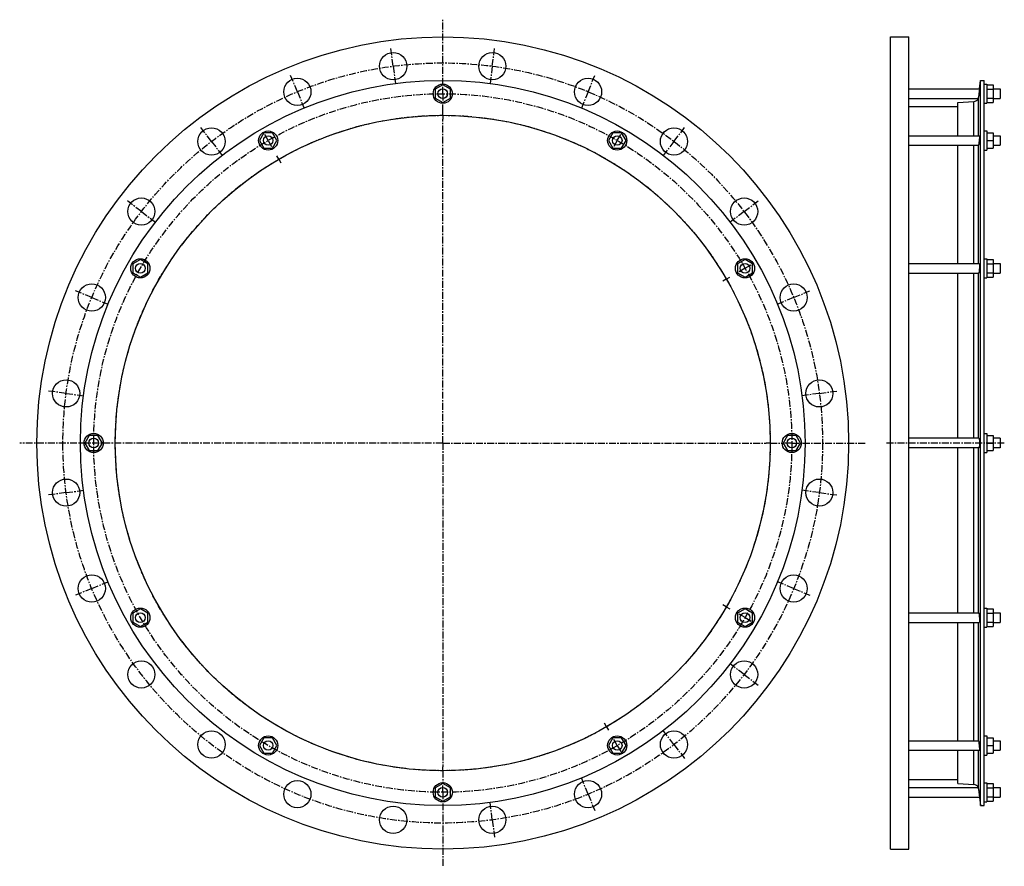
# Model space of a CAD drawing. Header units: millimetres. Extents: x -588 to 643, y -400 to 658.
import ezdxf

# ---------------------------------------------------------------- set-up
doc = ezdxf.new("R2010")
doc.units = ezdxf.units.MM
doc.header["$LTSCALE"] = 23.1
doc.linetypes.add('CENTER', pattern=[0.6, 0.375, -0.075, 0.075, -0.075])
doc.layers.get('0').update_dxf_attribs({"linetype": 'CONTINUOUS'})
doc.layers.add('AXES', color=7, linetype='CONTINUOUS')
doc.layers.add('ROUNDS', color=7, linetype='CONTINUOUS')

msp = doc.modelspace()

# ---------------------------------------------------------------- linework, layer by layer
at = {"color": 7, "linetype": 'Continuous'}
for p, q in [((500.6, -378.8), (500.6, 636.2)), ((500.6, 636.2), (523.6, 636.2)), ((523.6, -378.8), (523.6, 636.2)), ((613.2, -324.4), (613.2, 581.8)), ((613.2, 581.8), (618, 581.8)), ((618, -324.4), (618, 581.8)), ((-59.2, 576.2), (-68.7, 570.7)), ((-68.7, 570.7), (-68.7, 559.7)), ((-49.7, 570.7), (-59.2, 576.2)), ((-49.7, 559.7), (-49.7, 570.7)), ((618, 577.2), (621, 577.2)), ((621, 577.2), (621, 553.2)), ((621, 576.2), (629, 576.2)), ((621, 570.7), (629, 570.7)), ((629, 576.2), (629, 554.2)), ((-68.7, 559.7), (-59.2, 554.2)), ((-59.2, 554.2), (-49.7, 559.7)), ((584.7, 512.7), (584.7, 554.1)), ((621, 559.7), (629, 559.7)), ((621, 554.2), (629, 554.2)), ((523.6, 549.3), (584.7, 549.3)), ((618, 553.2), (621, 553.2)), ((618, 518.7), (621, 518.7)), ((621, 518.7), (621, 494.7)), ((-283, 516.2), (-288.5, 506.7)), ((-288.5, 506.7), (-283, 497.2)), ((-272, 516.2), (-283, 516.2)), ((-266.5, 506.7), (-272, 516.2)), ((-272, 497.2), (-266.5, 506.7)), ((153.5, 516.2), (148, 506.7)), ((148, 506.7), (153.5, 497.2)), ((164.5, 516.2), (153.5, 516.2)), ((170, 506.7), (164.5, 516.2)), ((164.5, 497.2), (170, 506.7)), ((621, 516.2), (629, 516.2)), ((621, 506.7), (629, 506.7)), ((629, 516.2), (629, 497.2)), ((-283, 497.2), (-272, 497.2)), ((153.5, 497.2), (164.5, 497.2)), ((584.7, 353), (584.7, 500.7)), ((618, 494.7), (621, 494.7)), ((621, 497.2), (629, 497.2)), ((-437.3, 357.9), (-446.8, 352.4)), ((-427.8, 352.4), (-437.3, 357.9)), ((318.8, 357.9), (309.3, 352.4)), ((328.3, 352.4), (318.8, 357.9)), ((618, 359), (621, 359)), ((621, 359), (621, 335)), ((621, 357.9), (629, 357.9)), ((629, 357.9), (629, 336)), ((-446.8, 352.4), (-446.8, 341.5)), ((-427.8, 341.5), (-427.8, 352.4)), ((309.3, 352.4), (309.3, 341.5)), ((328.3, 341.5), (328.3, 352.4)), ((621, 352.4), (629, 352.4)), ((-446.8, 341.5), (-437.3, 336)), ((-437.3, 336), (-427.8, 341.5)), ((309.3, 341.5), (318.8, 336)), ((318.8, 336), (328.3, 341.5)), ((584.7, 134.7), (584.7, 341)), ((618, 335), (621, 335)), ((621, 341.5), (629, 341.5)), ((621, 336), (629, 336)), ((-501.2, 138.2), (-506.7, 128.7)), ((-490.3, 138.2), (-501.2, 138.2)), ((-484.8, 128.7), (-490.3, 138.2)), ((371.8, 138.2), (366.3, 128.7)), ((382.7, 138.2), (371.8, 138.2)), ((388.2, 128.7), (382.7, 138.2)), ((618, 140.7), (621, 140.7)), ((621, 140.7), (621, 116.7)), ((621, 138.2), (629, 138.2)), ((629, 138.2), (629, 119.2)), ((-506.7, 128.7), (-501.2, 119.2)), ((-490.3, 119.2), (-484.8, 128.7)), ((366.3, 128.7), (371.8, 119.2)), ((382.7, 119.2), (388.2, 128.7)), ((621, 128.7), (629, 128.7)), ((638, 134.7), (629, 134.7)), ((-501.2, 119.2), (-490.3, 119.2)), ((371.8, 119.2), (382.7, 119.2)), ((584.7, -83.5), (584.7, 122.7)), ((618, 116.7), (621, 116.7)), ((621, 119.2), (629, 119.2)), ((638, 122.7), (629, 122.7)), ((-437.3, -78.6), (-446.8, -84.1)), ((-446.8, -84.1), (-446.8, -95)), ((-427.8, -84.1), (-437.3, -78.6)), ((-427.8, -95), (-427.8, -84.1)), ((318.8, -78.6), (309.3, -84.1)), ((309.3, -84.1), (309.3, -95)), ((328.3, -84.1), (318.8, -78.6)), ((328.3, -95), (328.3, -84.1)), ((618, -77.5), (621, -77.5)), ((621, -77.5), (621, -101.5)), ((621, -78.6), (629, -78.6)), ((621, -84.1), (629, -84.1)), ((629, -78.6), (629, -100.5)), ((-446.8, -95), (-437.3, -100.5)), ((-437.3, -100.5), (-427.8, -95)), ((309.3, -95), (318.8, -100.5)), ((318.8, -100.5), (328.3, -95)), ((584.7, -243.3), (584.7, -95.5)), ((621, -95), (629, -95)), ((618, -101.5), (621, -101.5)), ((621, -100.5), (629, -100.5)), ((-283, -239.8), (-288.5, -249.3)), ((-272, -239.8), (-283, -239.8)), ((-266.5, -249.3), (-272, -239.8)), ((153.5, -239.8), (148, -249.3)), ((164.5, -239.8), (153.5, -239.8)), ((170, -249.3), (164.5, -239.8)), ((618, -237.3), (621, -237.3)), ((621, -237.3), (621, -261.3)), ((621, -239.8), (629, -239.8)), ((629, -239.8), (629, -258.8)), ((-288.5, -249.3), (-283, -258.8)), ((-272, -258.8), (-266.5, -249.3)), ((148, -249.3), (153.5, -258.8)), ((164.5, -258.8), (170, -249.3)), ((584.7, -296.7), (584.7, -255.3)), ((621, -249.3), (629, -249.3)), ((-283, -258.8), (-272, -258.8)), ((153.5, -258.8), (164.5, -258.8)), ((618, -261.3), (621, -261.3)), ((621, -258.8), (629, -258.8)), ((523.6, -291.9), (584.7, -291.9)), ((-59.2, -296.8), (-68.7, -302.3)), ((-68.7, -302.3), (-68.7, -313.3)), ((-49.7, -302.3), (-59.2, -296.8)), ((-49.7, -313.3), (-49.7, -302.3)), ((618, -295.8), (621, -295.8)), ((621, -295.8), (621, -319.8)), ((621, -296.8), (629, -296.8)), ((621, -302.3), (629, -302.3)), ((629, -296.8), (629, -318.8)), ((-68.7, -313.3), (-59.2, -318.8)), ((-59.2, -318.8), (-49.7, -313.3)), ((618, -319.8), (621, -319.8)), ((621, -313.3), (629, -313.3)), ((621, -318.8), (629, -318.8)), ((613.2, -324.4), (618, -324.4)), ((500.6, -378.8), (523.6, -378.8))]:
    msp.add_line(p, q, dxfattribs=at)
for centre, radius in [((-59.2, 128.7), 507.5), ((-59.2, 128.7), 453.1), ((-59.2, 565.2), 12), ((-59.2, 128.7), 409.5), ((-277.5, 506.7), 12), ((159, 506.7), 12), ((-437.3, 347), 12), ((318.8, 347), 12), ((-495.7, 128.7), 12), ((377.3, 128.7), 12), ((-437.3, -89.5), 12), ((318.8, -89.5), 12), ((-277.5, -249.3), 12), ((159, -249.3), 12), ((-59.2, -307.8), 12)]:
    msp.add_circle(centre, radius, dxfattribs=at)
at = {"layer": 'AXES', "color": 7, "linetype": 'CENTER'}
for p, q in [((-59.2, 576.2), (-59.2, 657.7)), ((-121.2, 599.6), (-124.1, 621.5)), ((2.8, 599.6), (5.6, 621.5)), ((-121.2, 599.6), (-118.4, 577.8)), ((2.8, 599.6), (-0.1, 577.8)), ((-241, 567.5), (-249.4, 587.9)), ((122.5, 567.5), (130.9, 587.9)), ((-241, 567.5), (-232.6, 547.2)), ((-59.2, 565.2), (-59.2, 576.2)), ((122.5, 567.5), (114.1, 547.2)), ((-59.2, 565.2), (-59.2, 554.2)), ((-59.2, 543.2), (-59.2, 554.2)), ((-59.2, 538.2), (-59.2, 543.2)), ((-59.2, 538.2), (-59.2, 533.2)), ((-59.2, 128.7), (-59.2, 533.2)), ((-348.4, 505.5), (-361.8, 523)), ((229.9, 505.5), (243.3, 523)), ((-348.4, 505.5), (-335, 488.1)), ((-277.5, 506.7), (-283, 516.2)), ((-277.5, 506.7), (-272, 497.2)), ((159, 506.7), (153.5, 497.2)), ((159, 506.7), (164.5, 516.2)), ((229.9, 505.5), (216.5, 488.1)), ((-264, 483.3), (-266.5, 487.7)), ((-264, 483.3), (-261.5, 479)), ((-436.1, 417.9), (-453.5, 431.3)), ((317.6, 417.9), (335.1, 431.3)), ((-436.1, 417.9), (-418.6, 404.5)), ((317.6, 417.9), (300.1, 404.5)), ((318.8, 347), (309.2, 341.5)), ((318.8, 347), (328.3, 352.5)), ((295.4, 333.5), (291.1, 331)), ((295.4, 333.5), (299.7, 336)), ((-498.1, 310.5), (-518.4, 318.9)), ((-498.1, 310.5), (-477.8, 302.1)), ((379.6, 310.5), (359.3, 302.1)), ((379.6, 310.5), (399.9, 318.9)), ((-530.2, 190.7), (-552, 193.6)), ((-530.2, 190.7), (-508.4, 187.8)), ((411.7, 190.7), (389.9, 187.8)), ((411.7, 190.7), (433.5, 193.6)), ((-59.2, 128.7), (-588.2, 128.7)), ((-59.2, 128.7), (-59.2, -275.8)), ((-59.2, 128.7), (345.3, 128.7)), ((350.3, 128.7), (345.3, 128.7)), ((350.3, 128.7), (366.3, 128.7)), ((377.3, 128.7), (366.3, 128.7)), ((377.3, 128.7), (469.7, 128.7)), ((643, 128.7), (495.6, 128.7)), ((-530.2, 66.7), (-552, 63.8)), ((-530.2, 66.7), (-508.4, 69.6)), ((411.7, 66.7), (389.9, 69.6)), ((411.7, 66.7), (433.5, 63.8)), ((-498.1, -53.1), (-477.8, -44.7)), ((379.6, -53.1), (359.3, -44.7)), ((-498.1, -53.1), (-518.4, -61.5)), ((379.6, -53.1), (399.9, -61.5)), ((295.4, -76), (291.1, -73.5)), ((295.4, -76), (299.7, -78.5)), ((318.8, -89.5), (309.2, -84)), ((318.8, -89.5), (328.3, -95)), ((317.6, -160.5), (300.1, -147.1)), ((317.6, -160.5), (335.1, -173.9)), ((145.5, -225.9), (143, -221.6)), ((145.5, -225.9), (148, -230.3)), ((229.9, -248.1), (216.5, -230.7)), ((159, -249.3), (153.5, -239.8)), ((159, -249.3), (164.5, -258.8)), ((229.9, -248.1), (243.3, -265.6)), ((-59.2, -280.8), (-59.2, -275.8)), ((-59.2, -280.8), (-59.2, -296.8)), ((122.5, -310.1), (114.1, -289.8)), ((-59.2, -307.8), (-59.2, -296.8)), ((-59.2, -307.8), (-59.2, -400.3)), ((122.5, -310.1), (130.9, -330.5)), ((2.8, -342.2), (-0.1, -320.4)), ((2.8, -342.2), (5.6, -364))]:
    msp.add_line(p, q, dxfattribs=at)
at = {"layer": 'AXES', "color": 7, "linetype": 'Continuous'}
for p, q in [((612, 571.2), (613.2, 581.8)), ((523.6, 571.2), (612, 571.2)), ((611.4, 566.5), (610.7, 560.9)), ((612, 571.2), (611.2, 565.2)), ((611.7, 568.7), (611.6, 568.2)), ((629, 571.2), (638, 571.2)), ((638, 571.2), (638, 559.2)), ((523.6, 559.2), (610.3, 559.2)), ((610.8, 561.3), (610.7, 560.9)), ((611, 563.4), (610.9, 562.9)), ((629, 559.2), (638, 559.2)), ((523.6, 512.7), (611.9, 512.7)), ((629, 512.7), (638, 512.7)), ((638, 512.7), (638, 500.7)), ((523.6, 500.7), (610.5, 500.7)), ((629, 500.7), (638, 500.7)), ((523.6, 353), (611.6, 353)), ((629, 353), (638, 353)), ((638, 353), (638, 341)), ((523.6, 341), (610.9, 341)), ((629, 341), (638, 341)), ((611.2, 134.7), (523.6, 134.7)), ((638, 134.7), (638, 122.7)), ((611.2, 122.7), (523.6, 122.7)), ((523.6, -83.5), (610.9, -83.5)), ((629, -83.5), (638, -83.5)), ((638, -83.5), (638, -95.5)), ((523.6, -95.5), (611.6, -95.5)), ((629, -95.5), (638, -95.5)), ((523.6, -243.3), (610.5, -243.3)), ((629, -243.3), (638, -243.3)), ((638, -243.3), (638, -255.3)), ((523.6, -255.3), (611.9, -255.3)), ((629, -255.3), (638, -255.3)), ((523.6, -301.8), (610.3, -301.8)), ((610.7, -303.5), (610.9, -305.5)), ((610.7, -303.5), (611.6, -310.8)), ((611.2, -307.8), (612, -313.8)), ((629, -301.8), (638, -301.8)), ((638, -301.8), (638, -313.8)), ((523.6, -313.8), (612, -313.8)), ((612, -313.8), (613.2, -324.4)), ((629, -313.8), (638, -313.8))]:
    msp.add_line(p, q, dxfattribs=at)
at = {"layer": 'AXES', "color": 9, "linetype": 'Continuous'}
for p, q in [((610.7, 512.7), (610.7, 560.9)), ((610.7, 353), (610.7, 500.9)), ((610.7, 134.7), (610.7, 341)), ((610.7, -83.5), (610.7, 122.7)), ((610.7, -243.5), (610.7, -95.5)), ((610.7, -303.5), (610.7, -255.3))]:
    msp.add_line(p, q, dxfattribs=at)
at = {"layer": 'AXES', "color": 7, "linetype": 'Continuous'}
for centre, radius in [((-121.2, 599.6), 17), ((2.8, 599.6), 17), ((-241, 567.5), 17), ((122.5, 567.5), 17), ((-59.2, 565.2), 6), ((-348.4, 505.5), 17), ((229.9, 505.5), 17), ((-277.5, 506.7), 6), ((159, 506.7), 6), ((-436.1, 417.9), 17), ((317.6, 417.9), 17), ((-437.3, 347), 6), ((318.8, 347), 6), ((-498.1, 310.5), 17), ((379.6, 310.5), 17), ((-530.2, 190.7), 17), ((411.7, 190.7), 17), ((-495.7, 128.7), 6), ((377.3, 128.7), 6), ((-530.2, 66.7), 17), ((411.7, 66.7), 17), ((-498.1, -53.1), 17), ((379.6, -53.1), 17), ((-437.3, -89.5), 6), ((318.8, -89.5), 6), ((-436.1, -160.5), 17), ((317.6, -160.5), 17), ((-348.4, -248.1), 17), ((229.9, -248.1), 17), ((-277.5, -249.3), 6), ((159, -249.3), 6), ((-241, -310.1), 17), ((122.5, -310.1), 17), ((-59.2, -307.8), 6), ((-121.2, -342.2), 17), ((2.8, -342.2), 17)]:
    msp.add_circle(centre, radius, dxfattribs=at)
at = {"layer": 'AXES', "color": 7, "linetype": 'CENTER'}
for radius in [475, 436.5, 409.5]:
    msp.add_circle((-59.2, 128.7), radius, dxfattribs=at)
at = {"layer": 'AXES', "color": 7, "linetype": 'Continuous'}
for centre, radius, start, end in [((604.4, 561.7), 6.36, 273.5595, 337.0562), ((604.6, 561.6), 6.2, 336.7725, 353.0075), ((604.4, -304.3), 6.36, 22.9438, 86.4405), ((604.6, -304.2), 6.2, 6.9925, 23.2275)]:
    msp.add_arc(centre, radius, start, end, dxfattribs=at)
for points, knots in [([(611.9, 512.7), (611.9, 512.7), (611.9, 512.7), (611.9, 512.7), (611.9, 512.7), (611.9, 512.6), (611.9, 512.5), (611.9, 512.4), (612, 512.3), (612, 512.1), (612, 511.8), (612, 511.5), (611.9, 510.9), (611.9, 510.3), (611.9, 509.7), (611.8, 509), (611.7, 508), (611.6, 506.7), (611.4, 505.2), (611.3, 504.2), (611.2, 503.7)], [0, 0, 0, 0, 0.00284, 0.004938, 0.007631, 0.014951, 0.024948, 0.037641, 0.053004, 0.070987, 0.091522, 0.139902, 0.19733, 0.262816, 0.335223, 0.413293, 0.495676, 0.66768, 0.83961, 1, 1, 1, 1]), ([(610.5, 500.7), (610.6, 500.7), (610.6, 500.7), (610.6, 500.8), (610.7, 500.8), (610.7, 500.9), (610.7, 500.9)], [0, 0, 0, 0, 0.191762, 0.409684, 0.674834, 1, 1, 1, 1]), ([(611.2, 503.7), (611.2, 503.4), (611.1, 502.8), (611, 502), (610.9, 501.4), (610.8, 501.1), (610.7, 501), (610.7, 500.9)], [0, 0, 0, 0, 0.3426, 0.630537, 0.852516, 0.935972, 1, 1, 1, 1]), ([(611.6, 353), (611.6, 353), (611.7, 352.9), (611.7, 352.8), (611.8, 352.7), (611.8, 352.6), (611.8, 352.4), (611.9, 352.2), (611.9, 352), (611.9, 351.6), (611.9, 351), (612, 349.9), (611.9, 348.4), (611.8, 346.6), (611.7, 344.7), (611.5, 343.3), (611.4, 342.4), (611.3, 341.9), (611.2, 341.8)], [0, 0, 0, 0, 0.011117, 0.015546, 0.02074, 0.033491, 0.049431, 0.068526, 0.09069, 0.115803, 0.174249, 0.242391, 0.400341, 0.572854, 0.741592, 0.888949, 0.949797, 1, 1, 1, 1]), ([(611.2, 341.8), (611.2, 341.6), (611.2, 341.5), (611.1, 341.3), (611.1, 341.2), (611, 341.1), (611, 341), (610.9, 341), (610.9, 341)], [0, 0, 0, 0, 0.396275, 0.557191, 0.692832, 0.80331, 0.889447, 1, 1, 1, 1]), ([(611.2, 134.7), (611.3, 134.7), (611.4, 134.6), (611.5, 134.4), (611.5, 134.2), (611.6, 134), (611.6, 133.7), (611.7, 133.3), (611.8, 132.8), (611.8, 132), (611.9, 130.6), (612, 128.7), (611.9, 126.8), (611.8, 125.4), (611.8, 124.6), (611.7, 124.1), (611.6, 123.7), (611.6, 123.4), (611.5, 123.2), (611.5, 123), (611.4, 122.8), (611.3, 122.7), (611.2, 122.7)], [0, 0, 0, 0, 0.014871, 0.027771, 0.044771, 0.065879, 0.090983, 0.1199, 0.152393, 0.226934, 0.311903, 0.500001, 0.688098, 0.773067, 0.847607, 0.8801, 0.909017, 0.934121, 0.955229, 0.972229, 0.985129, 1, 1, 1, 1]), ([(610.9, -83.5), (610.9, -83.5), (611, -83.6), (611, -83.7), (611.1, -83.8), (611.1, -83.9), (611.2, -84.1), (611.2, -84.2), (611.2, -84.4)], [0, 0, 0, 0, 0.110553, 0.19669, 0.307168, 0.442808, 0.603725, 1, 1, 1, 1]), ([(611.2, -84.4), (611.3, -84.5), (611.4, -84.9), (611.5, -85.9), (611.7, -87.3), (611.8, -89.2), (611.9, -91), (612, -92.5), (611.9, -93.6), (611.9, -94.2), (611.9, -94.6), (611.9, -94.8), (611.8, -95), (611.8, -95.2), (611.8, -95.3), (611.7, -95.4), (611.7, -95.5), (611.6, -95.5), (611.6, -95.5)], [0, 0, 0, 0, 0.050203, 0.111051, 0.258408, 0.427146, 0.59966, 0.75761, 0.825751, 0.884198, 0.909311, 0.931475, 0.950569, 0.966509, 0.97926, 0.984454, 0.988883, 1, 1, 1, 1]), ([(610.7, -243.5), (610.7, -243.5), (610.7, -243.4), (610.6, -243.4), (610.6, -243.3), (610.6, -243.3), (610.5, -243.3)], [0, 0, 0, 0, 0.325166, 0.590316, 0.808238, 1, 1, 1, 1]), ([(610.7, -243.5), (610.7, -243.6), (610.8, -243.7), (610.9, -244), (611, -244.6), (611.1, -245.4), (611.2, -246), (611.2, -246.3)], [0, 0, 0, 0, 0.064028, 0.147484, 0.369463, 0.6574, 1, 1, 1, 1]), ([(611.2, -246.3), (611.3, -246.8), (611.4, -247.8), (611.6, -249.3), (611.7, -250.6), (611.8, -251.6), (611.9, -252.3), (611.9, -252.9), (611.9, -253.5), (612, -254), (612, -254.4), (612, -254.7), (612, -254.9), (611.9, -255), (611.9, -255.1), (611.9, -255.2), (611.9, -255.3), (611.9, -255.3), (611.9, -255.3), (611.9, -255.3), (611.9, -255.3)], [0, 0, 0, 0, 0.16039, 0.33232, 0.504325, 0.586707, 0.664777, 0.737184, 0.802671, 0.860099, 0.908478, 0.929013, 0.946996, 0.962359, 0.975052, 0.985049, 0.992369, 0.995062, 0.99716, 1, 1, 1, 1])]:
    msp.add_open_spline(points, degree=3, knots=knots, dxfattribs=at)
at = {"layer": 'ROUNDS', "color": 7, "linetype": 'Continuous'}
for p, q in [((584.7, 554.1), (604.8, 555.3)), ((584.7, -296.7), (604.8, -297.9))]:
    msp.add_line(p, q, dxfattribs=at)
at = {"layer": 'ROUNDS', "color": 9, "linetype": 'Continuous'}
for p, q in [((604.8, 512.7), (604.8, 555.3)), ((604.8, 353), (604.8, 500.7)), ((604.8, 134.7), (604.8, 341)), ((604.8, -83.5), (604.8, 122.7)), ((604.8, -243.3), (604.8, -95.5)), ((604.8, -297.9), (604.8, -255.3))]:
    msp.add_line(p, q, dxfattribs=at)

doc.saveas('drawing.dxf')
